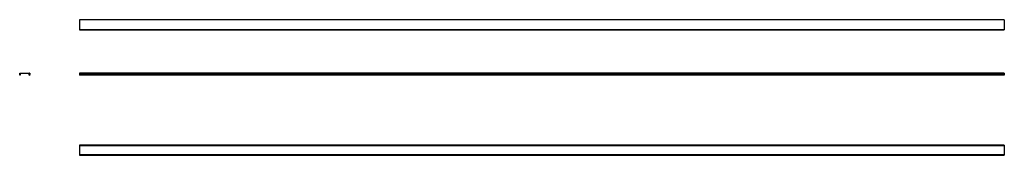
# Model space of a CAD drawing. Header units: millimetres. Extents: x -1421 to 1794, y -4 to 437.
import ezdxf

# ---------------------------------------------------------------- set-up
doc = ezdxf.new("R2010")
doc.units = ezdxf.units.MM
doc.linetypes.add('SLD-Solid', pattern=[0])

msp = doc.modelspace()

# ---------------------------------------------------------------- linework, layer by layer
at = {"color": 7, "linetype": 'SLD-Solid', "lineweight": 25}
for p, q in [((1794.2, 437.2), (-1225.8, 437.2)), ((1794.2, 437.2), (-1225.8, 437.2)), ((1794.2, 437.2), (-1225.8, 437.2)), ((-1225.8, 437.2), (-1225.8, 437)), ((-1225.8, 437.2), (-1225.8, 437.2)), ((-1225.8, 437.2), (-1225.8, 437.2)), ((1794.2, 437), (-1225.8, 437)), ((-1225.8, 437), (-1225.8, 404.8)), ((1794.2, 437.2), (1794.2, 437)), ((1794.2, 437.2), (1794.2, 437.2)), ((1794.2, 437.2), (1794.2, 437.2)), ((1794.2, 437), (1794.2, 404.8)), ((1794.2, 404.8), (-1225.8, 404.8)), ((-1225.8, 404.8), (-1225.8, 404.6)), ((-1225.8, 404.6), (1794.2, 404.6)), ((-1225.8, 404.6), (1794.2, 404.6)), ((1794.2, 404.6), (-1225.8, 404.6)), ((-1225.8, 404.6), (-1225.8, 404.6)), ((-1225.8, 404.6), (-1225.8, 404.6)), ((1794.2, 404.8), (1794.2, 404.6)), ((1794.2, 404.6), (1794.2, 404.6)), ((1794.2, 404.6), (1794.2, 404.6)), ((-1421.2, 259.6), (-1421.2, 263.3)), ((-1421.2, 256.4), (-1421.2, 257.3)), ((-1421, 263.5), (-1388.8, 263.5)), ((-1419.9, 262), (-1419.9, 256.4)), ((-1390.1, 262.2), (-1419.7, 262.2)), ((-1389.9, 256.4), (-1389.9, 262)), ((-1388.6, 263.3), (-1388.6, 259.6)), ((-1388.6, 257.3), (-1388.6, 256.4)), ((1794.2, 263.5), (-1225.8, 263.5)), ((-1225.8, 263.5), (-1225.8, 263.3)), ((1794.2, 263.3), (-1225.8, 263.3)), ((-1225.8, 263.3), (-1225.8, 259.6)), ((1794.2, 259.6), (-1225.8, 259.6)), ((-1225.8, 259.6), (-1225.8, 259.4)), ((1794.2, 259.4), (-1225.8, 259.4)), ((-1225.8, 259.4), (-1225.8, 257.5)), ((1794.2, 257.5), (-1225.8, 257.5)), ((-1225.8, 257.5), (-1225.8, 257.3)), ((1794.2, 257.3), (-1225.8, 257.3)), ((-1225.8, 257.3), (-1225.8, 256.4)), ((1794.2, 263.5), (1794.2, 263.3)), ((1794.2, 263.3), (1794.2, 259.6)), ((1794.2, 259.6), (1794.2, 259.4)), ((1794.2, 259.4), (1794.2, 257.5)), ((1794.2, 257.5), (1794.2, 257.3)), ((1794.2, 257.3), (1794.2, 256.4)), ((-1420.1, 256.2), (-1421, 256.2)), ((-1388.8, 256.2), (-1389.7, 256.2)), ((1794.2, 256.4), (-1225.8, 256.4)), ((-1225.8, 256.4), (-1225.8, 256.2)), ((1794.2, 256.2), (-1225.8, 256.2)), ((1794.2, 256.4), (1794.2, 256.2)), ((1794.2, 28.2), (-1225.8, 28.2)), ((1794.2, 28.2), (-1225.8, 28.2)), ((-1225.8, 28.2), (-1225.8, 28)), ((-1225.8, 28.2), (-1225.8, 28.2)), ((1794.2, 28), (-1225.8, 28)), ((-1225.8, 28), (-1225.8, 27.1)), ((1794.2, 27.1), (-1225.8, 27.1)), ((-1225.8, 27.1), (-1225.8, 26.9)), ((-1225.8, 26.9), (1794.2, 26.9)), ((-1225.8, 26.9), (-1225.8, 26.7)), ((1794.2, 26.7), (-1225.8, 26.7)), ((-1225.8, 26.7), (-1225.8, -2.9)), ((1794.2, 28.2), (1794.2, 28)), ((1794.2, 28.2), (1794.2, 28.2)), ((1794.2, 28), (1794.2, 27.1)), ((1794.2, 27.1), (1794.2, 26.9)), ((1794.2, 26.9), (1794.2, 26.7)), ((1794.2, 26.7), (1794.2, -2.9)), ((1794.2, -2.9), (-1225.8, -2.9)), ((-1225.8, -2.9), (-1225.8, -3.1)), ((1794.2, -3.1), (-1225.8, -3.1)), ((-1225.8, -3.1), (-1225.8, -3.3)), ((1794.2, -3.3), (-1225.8, -3.3)), ((-1225.8, -3.3), (-1225.8, -4.2)), ((1794.2, -4.2), (-1225.8, -4.2)), ((-1225.8, -4.2), (-1225.8, -4.4)), ((-1225.8, -4.4), (1794.2, -4.4)), ((1794.2, -4.4), (-1225.8, -4.4)), ((-1225.8, -4.4), (-1225.8, -4.4)), ((1794.2, -2.9), (1794.2, -3.1)), ((1794.2, -3.1), (1794.2, -3.3)), ((1794.2, -3.3), (1794.2, -4.2)), ((1794.2, -4.2), (1794.2, -4.4)), ((1794.2, -4.4), (1794.2, -4.4))]:
    msp.add_line(p, q, dxfattribs=at)
for centre, radius, start, end in [((-1421, 263.3), 0.203, 88.9369, 178.944), ((-1421, 259.6), 0.188, 174.5512, 234.713), ((-1421, 257.4), 0.216, 129.403, 189.5648), ((-1421.6, 258.5), 1.08, 299.7693, 60.0548), ((-1419.7, 262), 0.2, 90.0551, 180), ((-1390.1, 262), 0.2, 0, 89.9449), ((-1388.1, 258.5), 1.08, 119.9452, 240.2307), ((-1388.8, 263.3), 0.203, 1.056, 91.0631), ((-1388.8, 259.6), 0.188, 305.287, 5.4488), ((-1388.8, 257.4), 0.216, 350.4352, 50.597), ((-1421, 256.4), 0.199, 179.99, 269.9972), ((-1420.1, 256.4), 0.206, 271.9776, 1.9848), ((-1389.7, 256.4), 0.206, 178.0152, 268.0224), ((-1388.8, 256.4), 0.199, 270.0028, 0.01)]:
    msp.add_arc(centre, radius, start, end, dxfattribs=at)

doc.saveas('drawing.dxf')
